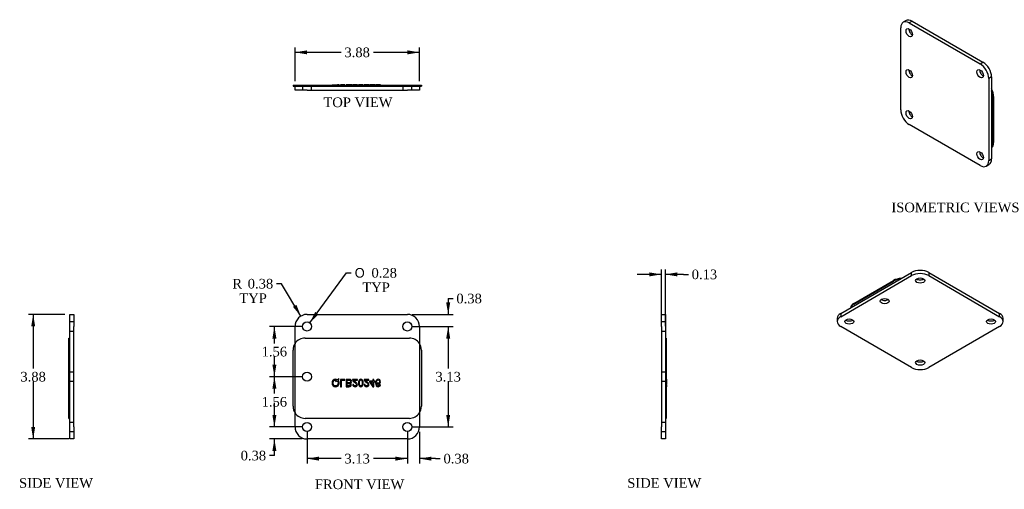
# Model space of a CAD drawing. Header units: inches. Extents: x 3.7 to 34.4, y 8.3 to 22.9.
import ezdxf
from ezdxf.enums import TextEntityAlignment as Align
from ezdxf.lldxf.tags import DXFTag

# ---------------------------------------------------------------- set-up
doc = ezdxf.new("R2010")
doc.units = ezdxf.units.IN
doc.header["$MEASUREMENT"] = 0
for name, color, linetype in [('COM40634', 7, 'CONTINUOUS'), ('DEFAULT', 7, 'CONTINUOUS'), ('QLB20246', 7, 'CONTINUOUS')]:
    doc.layers.add(name, color=color, linetype=linetype)
doc.styles.add('SEACAD_SOLID_EDGE_ANSI1_SY', font='txt')
doc.styles.add('SEACAD_TIMES_NEW_ROMAN', font='times.ttf')
tags = doc.linetypes.add('HIDDEN2', pattern=[0.1875, 0.125, -0.0625]).pattern_tags.tags
tags[6:7] = [DXFTag(74, 4), DXFTag(75, 0), DXFTag(340, '0'), DXFTag(46, 0.0), DXFTag(50, 0.0), DXFTag(44, 0.0), DXFTag(45, 0.0)]
tags[4:5] = [DXFTag(74, 4), DXFTag(75, 0), DXFTag(340, '0'), DXFTag(46, 0.0), DXFTag(50, 0.0), DXFTag(44, 0.0), DXFTag(45, 0.0)]

# ---------------------------------------------------------------- blocks, each defined once
blk = doc.blocks.new('GDIMGGROUP')
at = {"layer": 'DEFAULT', "linetype": 'Continuous'}
for points in [[(23.323, 15.026), (23.323, 14.901), (23.698, 14.964)], [(24.198, 15.026), (23.823, 14.964), (24.198, 14.901)]]:
    blk.add_hatch(color=136, dxfattribs=at).paths.add_polyline_path(points)
at = {"layer": 'DEFAULT', "color": 136, "linetype": 'Continuous'}
for p, q in [((23.698, 13.493), (23.698, 15.114)), ((23.823, 13.352), (23.823, 15.114)), ((23.698, 14.964), (22.948, 14.964)), ((24.389, 14.964), (23.823, 14.964)), ((24.389, 14.964), (24.539, 14.964))]:
    blk.add_line(p, q, dxfattribs=at)
at = {"layer": 'DEFAULT', "color": 136, "linetype": 'Continuous', "style": 'SEACAD_TIMES_NEW_ROMAN'}
blk.add_text('0.13', height=0.3, dxfattribs=at).set_placement((24.644, 15.114), align=Align.TOP_LEFT)
blk = doc.blocks.new('GDIMGGROUP1')
at = {"layer": 'DEFAULT', "linetype": 'Continuous'}
for points in [[(12.662, 21.935), (12.287, 21.873), (12.662, 21.81)], [(15.787, 21.935), (15.787, 21.81), (16.162, 21.873)]]:
    blk.add_hatch(color=136, dxfattribs=at).paths.add_polyline_path(points)
at = {"layer": 'DEFAULT', "color": 136, "linetype": 'Continuous'}
for p, q in [((12.287, 20.974), (12.287, 22.023)), ((13.721, 21.873), (12.287, 21.873)), ((16.162, 21.873), (14.727, 21.873)), ((16.162, 20.974), (16.162, 22.023))]:
    blk.add_line(p, q, dxfattribs=at)
at = {"layer": 'DEFAULT', "color": 136, "linetype": 'Continuous', "style": 'SEACAD_TIMES_NEW_ROMAN'}
blk.add_text('3.88', height=0.3, dxfattribs=at).set_placement((13.826, 22.023), align=Align.TOP_LEFT)
blk = doc.blocks.new('GDIMGGROUP2')
at = {"layer": 'DEFAULT', "linetype": 'Continuous'}
for points in [[(4.068, 13.343), (4.193, 13.343), (4.13, 13.718)], [(4.068, 10.218), (4.13, 9.843), (4.193, 10.218)]]:
    blk.add_hatch(color=136, dxfattribs=at).paths.add_polyline_path(points)
at = {"layer": 'DEFAULT', "color": 136, "linetype": 'Continuous'}
for p, q in [((5.117, 13.718), (3.98, 13.718)), ((4.13, 13.718), (4.13, 12.035)), ((4.13, 11.63), (4.13, 9.843)), ((5.242, 9.843), (3.98, 9.843))]:
    blk.add_line(p, q, dxfattribs=at)
at = {"layer": 'DEFAULT', "color": 136, "linetype": 'Continuous', "style": 'SEACAD_TIMES_NEW_ROMAN'}
blk.add_text('3.88', height=0.3, dxfattribs=at).set_placement((3.732, 11.93), align=Align.TOP_LEFT)
blk = doc.blocks.new('GDIMGGROUP3')
at = {"layer": 'DEFAULT', "linetype": 'Continuous'}
for points in [[(11.582, 10.593), (11.644, 10.218), (11.707, 10.593)], [(11.582, 9.468), (11.707, 9.468), (11.644, 9.843)]]:
    blk.add_hatch(color=136, dxfattribs=at).paths.add_polyline_path(points)
at = {"layer": 'DEFAULT', "color": 136, "linetype": 'Continuous'}
for p, q in [((11.644, 10.218), (11.644, 10.968)), ((12.512, 10.218), (11.494, 10.218)), ((12.512, 9.843), (11.494, 9.843)), ((11.644, 9.326), (11.644, 9.843)), ((11.644, 9.326), (11.494, 9.326))]:
    blk.add_line(p, q, dxfattribs=at)
at = {"layer": 'DEFAULT', "color": 136, "linetype": 'Continuous', "style": 'SEACAD_TIMES_NEW_ROMAN'}
blk.add_text('0.38', height=0.3, dxfattribs=at).set_placement((10.593, 9.476), align=Align.TOP_LEFT)
blk = doc.blocks.new('GDIMGGROUP4')
at = {"layer": 'DEFAULT', "linetype": 'Continuous'}
for points in [[(11.582, 11.405), (11.707, 11.405), (11.644, 11.78)], [(11.582, 10.593), (11.644, 10.218), (11.707, 10.593)]]:
    blk.add_hatch(color=136, dxfattribs=at).paths.add_polyline_path(points)
at = {"layer": 'DEFAULT', "color": 136, "linetype": 'Continuous'}
for p, q in [((12.512, 11.78), (11.494, 11.78)), ((11.644, 11.254), (11.644, 11.78)), ((11.644, 10.218), (11.644, 10.849)), ((12.512, 10.218), (11.494, 10.218))]:
    blk.add_line(p, q, dxfattribs=at)
at = {"layer": 'DEFAULT', "color": 136, "linetype": 'Continuous', "style": 'SEACAD_TIMES_NEW_ROMAN'}
blk.add_text('1.56', height=0.3, dxfattribs=at).set_placement((11.246, 11.149), align=Align.TOP_LEFT)
blk = doc.blocks.new('GDIMGGROUP5')
at = {"layer": 'DEFAULT', "linetype": 'Continuous'}
for points in [[(11.582, 12.968), (11.707, 12.968), (11.644, 13.343)], [(11.582, 12.155), (11.644, 11.78), (11.707, 12.155)]]:
    blk.add_hatch(color=136, dxfattribs=at).paths.add_polyline_path(points)
at = {"layer": 'DEFAULT', "color": 136, "linetype": 'Continuous'}
for p, q in [((12.512, 13.343), (11.494, 13.343)), ((11.644, 12.816), (11.644, 13.343)), ((11.644, 11.78), (11.644, 12.411)), ((12.512, 11.78), (11.494, 11.78))]:
    blk.add_line(p, q, dxfattribs=at)
at = {"layer": 'DEFAULT', "color": 136, "linetype": 'Continuous', "style": 'SEACAD_TIMES_NEW_ROMAN'}
blk.add_text('1.56', height=0.3, dxfattribs=at).set_placement((11.246, 12.711), align=Align.TOP_LEFT)
blk = doc.blocks.new('GDIMGGROUP6')
at = {"layer": 'DEFAULT', "linetype": 'Continuous'}
for points in [[(15.412, 9.168), (15.787, 9.231), (15.412, 9.293)], [(16.537, 9.168), (16.537, 9.293), (16.162, 9.231)]]:
    blk.add_hatch(color=136, dxfattribs=at).paths.add_polyline_path(points)
at = {"layer": 'DEFAULT', "color": 136, "linetype": 'Continuous'}
for p, q in [((15.787, 10.068), (15.787, 9.081)), ((16.162, 10.068), (16.162, 9.081)), ((15.787, 9.231), (15.037, 9.231)), ((16.658, 9.231), (16.162, 9.231)), ((16.658, 9.231), (16.808, 9.231))]:
    blk.add_line(p, q, dxfattribs=at)
at = {"layer": 'DEFAULT', "color": 136, "linetype": 'Continuous', "style": 'SEACAD_TIMES_NEW_ROMAN'}
blk.add_text('0.38', height=0.3, dxfattribs=at).set_placement((16.913, 9.381), align=Align.TOP_LEFT)
blk = doc.blocks.new('GDIMGGROUP7')
at = {"layer": 'DEFAULT', "linetype": 'Continuous'}
for points in [[(13.037, 9.168), (13.037, 9.293), (12.662, 9.231)], [(15.412, 9.168), (15.787, 9.231), (15.412, 9.293)]]:
    blk.add_hatch(color=136, dxfattribs=at).paths.add_polyline_path(points)
at = {"layer": 'DEFAULT', "color": 136, "linetype": 'Continuous'}
for p, q in [((12.662, 10.068), (12.662, 9.081)), ((15.787, 10.068), (15.787, 9.081)), ((13.721, 9.231), (12.662, 9.231)), ((15.787, 9.231), (14.727, 9.231))]:
    blk.add_line(p, q, dxfattribs=at)
at = {"layer": 'DEFAULT', "color": 136, "linetype": 'Continuous', "style": 'SEACAD_TIMES_NEW_ROMAN'}
blk.add_text('3.13', height=0.3, dxfattribs=at).set_placement((13.826, 9.381), align=Align.TOP_LEFT)
blk = doc.blocks.new('GDIMGGROUP8')
at = {"layer": 'DEFAULT', "linetype": 'Continuous'}
for points in [[(17.121, 14.093), (16.996, 14.093), (17.059, 13.718)], [(17.121, 12.968), (17.059, 13.343), (16.996, 12.968)]]:
    blk.add_hatch(color=136, dxfattribs=at).paths.add_polyline_path(points)
at = {"layer": 'DEFAULT', "color": 136, "linetype": 'Continuous'}
for p, q in [((17.059, 14.213), (17.209, 14.213)), ((17.059, 14.213), (17.059, 13.718)), ((15.937, 13.718), (17.209, 13.718)), ((15.937, 13.343), (17.209, 13.343)), ((17.059, 13.343), (17.059, 12.593))]:
    blk.add_line(p, q, dxfattribs=at)
at = {"layer": 'DEFAULT', "color": 136, "linetype": 'Continuous', "style": 'SEACAD_TIMES_NEW_ROMAN'}
blk.add_text('0.38', height=0.3, dxfattribs=at).set_placement((17.314, 14.363), align=Align.TOP_LEFT)
blk = doc.blocks.new('GDIMGGROUP9')
at = {"layer": 'DEFAULT', "linetype": 'Continuous'}
for points in [[(17.121, 12.968), (17.059, 13.343), (16.996, 12.968)], [(17.121, 10.593), (16.996, 10.593), (17.059, 10.218)]]:
    blk.add_hatch(color=136, dxfattribs=at).paths.add_polyline_path(points)
at = {"layer": 'DEFAULT', "color": 136, "linetype": 'Continuous'}
for p, q in [((15.937, 13.343), (17.209, 13.343)), ((17.059, 13.343), (17.059, 12.035)), ((17.059, 11.63), (17.059, 10.218)), ((15.937, 10.218), (17.209, 10.218))]:
    blk.add_line(p, q, dxfattribs=at)
at = {"layer": 'DEFAULT', "color": 136, "linetype": 'Continuous', "style": 'SEACAD_TIMES_NEW_ROMAN'}
blk.add_text('3.13', height=0.3, dxfattribs=at).set_placement((16.661, 11.93), align=Align.TOP_LEFT)
blk = doc.blocks.new('GDIMGGROUP10')
at = {"layer": 'DEFAULT', "linetype": 'Continuous'}
blk.add_hatch(color=136, dxfattribs=at).paths.add_polyline_path([(12.917, 13.795), (12.745, 13.456), (13.018, 13.721)])
at = {"layer": 'DEFAULT', "color": 136, "linetype": 'Continuous'}
for p, q in [((12.745, 13.456), (13.891, 15.012)), ((13.891, 15.012), (14.041, 15.012))]:
    blk.add_line(p, q, dxfattribs=at)
for s, style, p in [('O', 'SEACAD_SOLID_EDGE_ANSI1_SY', (14.146, 15.162)), ('0.28', 'SEACAD_TIMES_NEW_ROMAN', (14.669, 15.162)), ('TYP', 'SEACAD_TIMES_NEW_ROMAN', (14.386, 14.712))]:
    blk.add_text(s, height=0.3, dxfattribs=dict(at, style=style)).set_placement(p, align=Align.TOP_LEFT)
blk = doc.blocks.new('GDIMGGROUP11')
at = {"layer": 'DEFAULT', "linetype": 'Continuous'}
blk.add_hatch(color=136, dxfattribs=at).paths.add_polyline_path([(12.223, 13.954), (12.469, 13.664), (12.33, 14.018)])
at = {"layer": 'DEFAULT', "color": 136, "linetype": 'Continuous'}
for p, q in [((11.865, 14.674), (11.715, 14.674)), ((12.469, 13.664), (11.865, 14.674))]:
    blk.add_line(p, q, dxfattribs=at)
at = {"layer": 'DEFAULT', "color": 136, "linetype": 'Continuous', "style": 'SEACAD_TIMES_NEW_ROMAN'}
for s, p in [('R', (10.335, 14.824)), ('0.38', (10.814, 14.824)), ('TYP', (10.553, 14.374))]:
    blk.add_text(s, height=0.3, dxfattribs=at).set_placement(p, align=Align.TOP_LEFT)

msp = doc.modelspace()

# ---------------------------------------------------------------- linework, layer by layer
at = {"layer": 'COM40634', "color": 7, "linetype": 'Continuous'}
for p, q in [((31.321, 22.86), (31.232, 22.809)), ((31.508, 22.841), (31.42, 22.79)), ((31.42, 22.79), (33.63, 21.514)), ((31.508, 22.841), (33.718, 21.565)), ((31.155, 20.086), (31.155, 22.637)), ((33.63, 21.514), (33.718, 21.565)), ((33.983, 21.106), (33.895, 21.055)), ((33.895, 21.055), (33.895, 18.504)), ((33.983, 21.106), (33.983, 18.555)), ((12.287, 20.824), (12.662, 20.824)), ((12.287, 20.699), (12.287, 20.824)), ((12.662, 20.699), (12.287, 20.699)), ((12.662, 20.824), (15.787, 20.824)), ((12.662, 20.699), (15.787, 20.699)), ((15.787, 20.824), (16.162, 20.824)), ((16.162, 20.699), (15.787, 20.699)), ((16.162, 20.824), (16.162, 20.699)), ((33.63, 18.35), (31.42, 19.626)), ((33.895, 18.504), (33.983, 18.555)), ((33.817, 18.332), (33.905, 18.383)), ((29.286, 13.75), (31.495, 15.026)), ((29.286, 13.648), (31.495, 14.924)), ((31.495, 14.924), (31.495, 15.026)), ((32.026, 15.026), (34.235, 13.75)), ((32.026, 15.026), (32.026, 14.924)), ((32.026, 14.924), (34.235, 13.648)), ((5.267, 13.343), (5.267, 13.718)), ((5.267, 13.718), (5.392, 13.718)), ((5.392, 13.718), (5.392, 13.343)), ((12.662, 13.718), (15.787, 13.718)), ((23.698, 13.343), (23.698, 13.718)), ((23.698, 13.718), (23.823, 13.718)), ((23.823, 13.718), (23.823, 13.343)), ((29.176, 13.597), (29.176, 13.495)), ((29.286, 13.75), (29.286, 13.648)), ((34.235, 13.648), (34.235, 13.75)), ((34.345, 13.495), (34.345, 13.597)), ((5.267, 12.816), (5.267, 13.343)), ((5.392, 10.218), (5.392, 13.343)), ((12.287, 10.218), (12.287, 13.343)), ((16.162, 13.343), (16.162, 10.218)), ((23.698, 13.343), (23.698, 10.218)), ((23.823, 13.343), (23.823, 12.816)), ((31.495, 12.066), (29.286, 13.342)), ((34.235, 13.342), (32.026, 12.066)), ((5.267, 10.218), (5.267, 10.652)), ((23.823, 10.652), (23.823, 10.218)), ((5.267, 9.843), (5.267, 10.218)), ((5.392, 10.218), (5.392, 9.843)), ((23.698, 9.843), (23.698, 10.218)), ((23.823, 10.218), (23.823, 9.843)), ((5.392, 9.843), (5.267, 9.843)), ((15.787, 9.843), (12.662, 9.843)), ((23.823, 9.843), (23.698, 9.843))]:
    msp.add_line(p, q, dxfattribs=at)
at = {"layer": 'COM40634', "color": 7, "linetype": 'HIDDEN2'}
for p, q in [((12.521, 20.824), (12.521, 20.699)), ((12.802, 20.699), (12.802, 20.824)), ((15.646, 20.824), (15.646, 20.699)), ((15.927, 20.699), (15.927, 20.824)), ((5.392, 13.483), (5.267, 13.483)), ((5.267, 13.202), (5.392, 13.202)), ((23.823, 13.483), (23.698, 13.483)), ((23.698, 13.202), (23.823, 13.202)), ((5.392, 11.921), (5.267, 11.921)), ((23.823, 11.921), (23.698, 11.921)), ((5.267, 11.64), (5.392, 11.64)), ((23.698, 11.64), (23.823, 11.64)), ((5.392, 10.358), (5.267, 10.358)), ((23.823, 10.358), (23.698, 10.358)), ((5.267, 10.077), (5.392, 10.077)), ((23.698, 10.077), (23.823, 10.077))]:
    msp.add_line(p, q, dxfattribs=at)
at = {"layer": 'COM40634', "color": 7, "linetype": 'Continuous'}
for centre in [(12.662, 13.343), (15.787, 13.343), (12.662, 11.78), (12.662, 10.218), (15.787, 10.218)]:
    msp.add_circle(centre, 0.141, dxfattribs=at)
for centre, start, end in [((12.662, 13.343), 90, 180), ((15.787, 13.343), 0, 90), ((12.662, 10.218), 180, 270), ((15.787, 10.218), 270, 0)]:
    msp.add_arc(centre, 0.375, start, end, dxfattribs=at)
for centre, major_axis, start_param, end_param in [((31.42, 22.484), (0.188, -0.325), 2.356194, 3.926991), ((31.508, 22.535), (0.188, -0.325), 2.356194, 3.141593), ((31.508, 22.535), (-0.07, 0.122), 0.680393, 2.4612), ((33.63, 21.208), (0.188, -0.325), 0.785398, 2.356194), ((33.718, 21.259), (-0.188, 0.325), 3.926991, 5.497787), ((31.508, 21.259), (-0.07, 0.122), 0.680393, 2.4612), ((33.718, 21.259), (-0.07, 0.122), 0.680393, 2.4612), ((31.42, 19.932), (-0.187, 0.325), 0.785398, 2.356194), ((31.508, 19.983), (-0.07, 0.122), 0.680393, 2.4612), ((33.718, 18.708), (-0.07, 0.122), 0.680393, 2.4612), ((33.63, 18.657), (-0.188, 0.325), 2.356194, 3.926991), ((33.718, 18.708), (-0.188, 0.325), 3.141593, 3.926991), ((31.761, 14.873), (-0.375, 0), 3.926991, 5.497787), ((31.761, 14.771), (0.375, 0), 0.785398, 2.356194), ((31.761, 14.873), (0.141, 0), 3.821986, 5.602792), ((30.656, 14.235), (0.141, 0), 3.821986, 5.602792), ((29.551, 13.495), (0.375, 0), 2.356194, 3.926991), ((29.551, 13.597), (0.375, 0), 2.356194, 3.141593), ((29.551, 13.597), (0.141, 0), 3.821986, 5.602792), ((33.97, 13.597), (0.141, 0), 3.821986, 5.602792), ((33.97, 13.597), (-0.375, 0), 3.141593, 3.926991), ((33.97, 13.495), (-0.375, 0), 2.356194, 3.926991), ((31.761, 12.321), (0.141, 0), 3.821986, 5.602792), ((31.761, 12.219), (-0.375, 0), 0.785398, 2.356194)]:
    msp.add_ellipse(centre, major_axis=major_axis, ratio=0.57735, start_param=start_param, end_param=end_param, dxfattribs=at)
for centre, major_axis in [((31.42, 22.484), (-0.07, 0.122)), ((31.42, 21.208), (-0.07, 0.122)), ((33.63, 21.208), (-0.07, 0.122)), ((31.42, 19.932), (-0.07, 0.122)), ((33.63, 18.657), (-0.07, 0.122)), ((31.761, 14.771), (0.141, 0)), ((30.656, 14.133), (0.141, 0)), ((29.551, 13.495), (0.141, 0)), ((33.97, 13.495), (0.141, 0)), ((31.761, 12.219), (0.141, 0))]:
    msp.add_ellipse(centre, major_axis=major_axis, ratio=0.57735, dxfattribs=at)
at = {"layer": 'QLB20246', "color": 7, "linetype": 'Continuous'}
for p, q in [((13.44, 20.864), (13.606, 20.864)), ((13.44, 20.864), (13.44, 20.854)), ((13.655, 20.864), (13.606, 20.864)), ((13.606, 20.864), (13.606, 20.854)), ((13.664, 20.864), (13.655, 20.864)), ((13.655, 20.864), (13.655, 20.854)), ((13.664, 20.864), (13.664, 20.854)), ((13.843, 20.864), (13.699, 20.864)), ((13.699, 20.864), (13.699, 20.854)), ((13.843, 20.864), (13.843, 20.854)), ((14.052, 20.864), (13.878, 20.864)), ((13.878, 20.864), (13.878, 20.854)), ((14.052, 20.854), (14.052, 20.864)), ((14.231, 20.864), (14.078, 20.864)), ((14.078, 20.864), (14.078, 20.854)), ((14.231, 20.864), (14.231, 20.854)), ((14.411, 20.864), (14.262, 20.864)), ((14.262, 20.864), (14.262, 20.854)), ((14.411, 20.854), (14.411, 20.864)), ((14.588, 20.864), (14.436, 20.864)), ((14.436, 20.864), (14.436, 20.854)), ((14.588, 20.864), (14.588, 20.854)), ((14.709, 20.864), (14.609, 20.864)), ((14.609, 20.864), (14.609, 20.854)), ((14.737, 20.864), (14.709, 20.864)), ((14.709, 20.864), (14.709, 20.854)), ((14.768, 20.864), (14.737, 20.864)), ((14.737, 20.864), (14.737, 20.854)), ((14.768, 20.864), (14.768, 20.854)), ((14.949, 20.864), (14.797, 20.864)), ((14.797, 20.864), (14.797, 20.854)), ((14.949, 20.854), (14.949, 20.864)), ((12.224, 20.854), (12.599, 20.854)), ((12.224, 20.854), (12.224, 20.824)), ((12.224, 20.824), (12.287, 20.824)), ((12.599, 20.854), (15.849, 20.854)), ((15.849, 20.854), (16.224, 20.854)), ((16.162, 20.824), (16.224, 20.824)), ((16.224, 20.854), (16.224, 20.824)), ((34.048, 20.494), (34.027, 20.482)), ((34.027, 20.482), (34.027, 19.053)), ((34.048, 20.494), (34.048, 19.065)), ((34.048, 19.065), (34.027, 19.053)), ((29.695, 14.062), (30.933, 14.776)), ((29.695, 14.037), (30.933, 14.752)), ((30.933, 14.776), (30.933, 14.752)), ((29.695, 14.062), (29.695, 14.037)), ((5.237, 12.609), (5.237, 12.984)), ((5.237, 12.984), (5.267, 12.984)), ((23.853, 12.984), (23.823, 12.984)), ((23.853, 12.984), (23.853, 12.609)), ((5.237, 10.859), (5.237, 12.609)), ((5.267, 12.609), (5.267, 12.816)), ((5.267, 10.859), (5.267, 12.609)), ((12.224, 10.859), (12.224, 12.609)), ((16.224, 12.609), (16.224, 10.859)), ((23.823, 12.816), (23.823, 12.609)), ((23.823, 12.609), (23.823, 10.859)), ((23.853, 12.609), (23.853, 10.859)), ((5.227, 11.715), (5.237, 11.715)), ((5.227, 11.715), (5.227, 11.701)), ((5.227, 11.701), (5.227, 11.465)), ((5.237, 11.701), (5.227, 11.701)), ((23.863, 11.715), (23.853, 11.715)), ((23.863, 11.701), (23.853, 11.701)), ((23.863, 11.701), (23.863, 11.715)), ((23.863, 11.701), (23.863, 11.549)), ((5.227, 11.465), (5.237, 11.465)), ((23.853, 11.549), (23.863, 11.549)), ((23.863, 11.527), (23.853, 11.527)), ((23.863, 11.525), (23.853, 11.525)), ((23.853, 11.468), (23.863, 11.468)), ((23.853, 11.465), (23.863, 11.465)), ((23.863, 11.527), (23.863, 11.549)), ((23.863, 11.525), (23.863, 11.527)), ((23.863, 11.525), (23.863, 11.468)), ((23.863, 11.468), (23.863, 11.465)), ((5.237, 10.484), (5.237, 10.859)), ((5.267, 10.652), (5.267, 10.859)), ((23.823, 10.859), (23.823, 10.652)), ((23.853, 10.859), (23.853, 10.484)), ((5.237, 10.484), (5.267, 10.484)), ((23.853, 10.484), (23.823, 10.484))]:
    msp.add_line(p, q, dxfattribs=at)
at = {"layer": 'QLB20246', "color": 7, "linetype": 'HIDDEN2'}
for p, q in [((13.472, 20.864), (13.472, 20.854)), ((13.551, 20.864), (13.551, 20.854)), ((13.559, 20.864), (13.559, 20.854)), ((13.581, 20.864), (13.581, 20.854)), ((13.602, 20.864), (13.602, 20.854)), ((13.626, 20.864), (13.626, 20.854)), ((13.628, 20.854), (13.628, 20.864)), ((13.66, 20.854), (13.66, 20.864)), ((13.73, 20.864), (13.73, 20.854)), ((13.908, 20.864), (13.908, 20.854)), ((14.009, 20.864), (14.009, 20.854)), ((14.01, 20.854), (14.01, 20.864)), ((14.02, 20.854), (14.02, 20.864)), ((14.04, 20.854), (14.04, 20.864)), ((14.084, 20.864), (14.084, 20.854)), ((14.113, 20.864), (14.113, 20.854)), ((14.118, 20.864), (14.118, 20.854)), ((14.201, 20.854), (14.201, 20.864)), ((14.23, 20.854), (14.23, 20.864)), ((14.291, 20.864), (14.291, 20.854)), ((14.382, 20.854), (14.382, 20.864)), ((14.442, 20.864), (14.442, 20.854)), ((14.47, 20.864), (14.47, 20.854)), ((14.475, 20.864), (14.475, 20.854)), ((14.559, 20.854), (14.559, 20.864)), ((14.588, 20.854), (14.588, 20.864)), ((14.637, 20.864), (14.637, 20.854)), ((14.708, 20.864), (14.708, 20.854)), ((14.714, 20.864), (14.714, 20.854)), ((14.825, 20.864), (14.825, 20.854)), ((14.826, 20.864), (14.826, 20.854)), ((14.83, 20.864), (14.83, 20.854)), ((14.916, 20.864), (14.916, 20.854)), ((14.92, 20.854), (14.92, 20.864)), ((14.945, 20.864), (14.945, 20.854)), ((12.599, 12.984), (15.849, 12.984)), ((5.227, 11.697), (5.237, 11.697)), ((5.227, 11.694), (5.237, 11.694)), ((5.227, 11.687), (5.237, 11.687)), ((5.237, 11.678), (5.227, 11.678)), ((5.237, 11.675), (5.227, 11.675)), ((5.227, 11.672), (5.237, 11.672)), ((5.227, 11.67), (5.237, 11.67)), ((5.227, 11.669), (5.237, 11.669)), ((5.227, 11.656), (5.237, 11.656)), ((5.227, 11.656), (5.237, 11.656)), ((13.551, 11.656), (13.559, 11.634)), ((13.664, 11.694), (13.655, 11.715)), ((13.843, 11.697), (13.699, 11.697)), ((13.699, 11.697), (13.699, 11.469)), ((13.73, 11.469), (13.73, 11.67)), ((13.73, 11.67), (13.843, 11.67)), ((13.843, 11.67), (13.843, 11.697)), ((13.878, 11.697), (13.878, 11.469)), ((13.908, 11.592), (13.908, 11.67)), ((14.231, 11.697), (14.078, 11.697)), ((14.118, 11.67), (14.231, 11.67)), ((14.231, 11.67), (14.231, 11.697)), ((14.588, 11.697), (14.436, 11.697)), ((14.475, 11.67), (14.588, 11.67)), ((14.588, 11.67), (14.588, 11.697)), ((14.737, 11.697), (14.709, 11.697)), ((14.709, 11.697), (14.709, 11.642)), ((14.737, 11.642), (14.737, 11.697)), ((23.863, 11.697), (23.853, 11.697)), ((23.863, 11.694), (23.853, 11.694)), ((23.863, 11.687), (23.853, 11.687)), ((23.863, 11.678), (23.853, 11.678)), ((23.863, 11.675), (23.853, 11.675)), ((23.863, 11.672), (23.853, 11.672)), ((23.863, 11.67), (23.853, 11.67)), ((23.863, 11.669), (23.853, 11.669)), ((23.863, 11.656), (23.853, 11.656)), ((23.863, 11.656), (23.853, 11.656)), ((5.227, 11.642), (5.237, 11.642)), ((5.227, 11.634), (5.237, 11.634)), ((5.227, 11.617), (5.237, 11.617)), ((5.227, 11.592), (5.237, 11.592)), ((5.227, 11.579), (5.237, 11.579)), ((5.227, 11.576), (5.237, 11.576)), ((5.227, 11.574), (5.237, 11.574)), ((5.227, 11.564), (5.237, 11.564)), ((5.227, 11.549), (5.237, 11.549)), ((5.227, 11.537), (5.237, 11.537)), ((5.227, 11.534), (5.237, 11.534)), ((5.227, 11.527), (5.237, 11.527)), ((5.227, 11.525), (5.237, 11.525)), ((5.227, 11.514), (5.237, 11.514)), ((5.227, 11.496), (5.237, 11.496)), ((5.227, 11.491), (5.237, 11.491)), ((5.227, 11.469), (5.237, 11.469)), ((5.227, 11.468), (5.237, 11.468)), ((13.699, 11.469), (13.73, 11.469)), ((13.908, 11.496), (13.908, 11.564)), ((14.113, 11.537), (14.084, 11.534)), ((14.47, 11.537), (14.442, 11.534)), ((14.709, 11.642), (14.609, 11.642)), ((14.609, 11.642), (14.609, 11.617)), ((14.609, 11.617), (14.714, 11.469)), ((14.708, 11.514), (14.637, 11.617)), ((14.637, 11.617), (14.709, 11.617)), ((14.709, 11.514), (14.708, 11.514)), ((14.709, 11.617), (14.709, 11.514)), ((14.714, 11.469), (14.737, 11.469)), ((14.768, 11.642), (14.737, 11.642)), ((14.737, 11.469), (14.737, 11.617)), ((14.737, 11.617), (14.768, 11.617)), ((14.768, 11.617), (14.768, 11.642)), ((14.825, 11.579), (14.826, 11.579)), ((14.945, 11.525), (14.916, 11.527)), ((23.863, 11.642), (23.853, 11.642)), ((23.863, 11.634), (23.853, 11.634)), ((23.863, 11.617), (23.853, 11.617)), ((23.863, 11.592), (23.853, 11.592)), ((23.863, 11.579), (23.853, 11.579)), ((23.863, 11.576), (23.853, 11.576)), ((23.853, 11.574), (23.863, 11.574)), ((23.863, 11.564), (23.853, 11.564)), ((23.863, 11.537), (23.853, 11.537)), ((23.863, 11.534), (23.853, 11.534)), ((23.863, 11.514), (23.853, 11.514)), ((23.863, 11.496), (23.853, 11.496)), ((23.853, 11.491), (23.863, 11.491)), ((23.863, 11.469), (23.853, 11.469)), ((15.849, 10.484), (12.599, 10.484))]:
    msp.add_line(p, q, dxfattribs=at)
for centre, start, end in [((12.599, 12.609), 90, 146.4427), ((15.849, 12.609), 33.5573, 90), ((12.599, 10.859), 213.5573, 270), ((15.849, 10.859), 270, 326.4427)]:
    msp.add_arc(centre, 0.375, start, end, dxfattribs=at)
at = {"layer": 'QLB20246', "color": 7, "linetype": 'Continuous'}
for centre, start, end in [((12.599, 12.609), 146.4427, 180), ((15.849, 12.609), 0, 33.5573), ((12.599, 10.859), 180, 213.5573), ((15.849, 10.859), 326.4427, 0)]:
    msp.add_arc(centre, 0.375, start, end, dxfattribs=at)
for centre, major_axis, start_param, end_param in [((33.783, 20.647), (-0.187, 0.325), 3.926991, 4.644671), ((33.762, 20.635), (-0.188, 0.325), 3.926991, 4.512676), ((33.783, 19.218), (-0.188, 0.325), 3.209311, 3.926991), ((33.762, 19.206), (-0.187, 0.325), 3.341305, 3.926991), ((31.198, 14.623), (-0.375, 0), 4.780107, 5.497787), ((31.198, 14.599), (-0.375, 0), 4.912102, 5.497787), ((29.96, 13.909), (0.375, 0), 2.356194, 3.073875), ((29.96, 13.884), (0.375, 0), 2.356194, 2.94188)]:
    msp.add_ellipse(centre, major_axis=major_axis, ratio=0.57735, start_param=start_param, end_param=end_param, dxfattribs=at)
at = {"layer": 'QLB20246', "color": 7, "linetype": 'HIDDEN2'}
for points, knots in [([(13.606, 11.687), (13.589, 11.696), (13.57, 11.701), (13.518, 11.701), (13.492, 11.69), (13.471, 11.668), (13.451, 11.646), (13.44, 11.617), (13.44, 11.549), (13.45, 11.52), (13.47, 11.498), (13.49, 11.476), (13.517, 11.465), (13.55, 11.465), (13.583, 11.465), (13.609, 11.476), (13.629, 11.497), (13.65, 11.519), (13.66, 11.548), (13.66, 11.62), (13.649, 11.65), (13.626, 11.672)], [0, 0, 0, 0, 0.129269, 0.129269, 0.332818, 0.332818, 0.332818, 0.499961, 0.499961, 0.665637, 0.665637, 0.665637, 0.666418, 0.666418, 0.666418, 0.667182, 0.667182, 0.667182, 0.827685, 0.827685, 1, 1, 1, 1]), ([(13.602, 11.656), (13.62, 11.639), (13.628, 11.615), (13.628, 11.554), (13.621, 11.532), (13.607, 11.515), (13.592, 11.499), (13.574, 11.491), (13.527, 11.491), (13.508, 11.499), (13.479, 11.53), (13.472, 11.553), (13.472, 11.612), (13.479, 11.635), (13.508, 11.667), (13.527, 11.675), (13.562, 11.675), (13.572, 11.673), (13.581, 11.669)], [0, 0, 0, 0, 0.264339, 0.264339, 0.5, 0.5, 0.5, 0.592353, 0.592353, 0.684102, 0.684102, 0.775852, 0.775852, 0.865748, 0.865748, 0.955643, 0.955643, 1, 1, 1, 1]), ([(14.009, 11.576), (14.023, 11.58), (14.034, 11.587), (14.041, 11.597), (14.048, 11.607), (14.052, 11.618), (14.052, 11.643), (14.049, 11.655), (14.036, 11.676), (14.026, 11.684), (14.014, 11.689), (14.003, 11.694), (13.986, 11.697), (13.966, 11.697), (13.936, 11.697), (13.907, 11.697), (13.878, 11.697)], [0, 0, 0, 0, 0.000509, 0.000509, 0.000509, 0.166985, 0.166985, 0.333462, 0.333462, 0.499938, 0.499938, 0.499938, 0.500571, 0.500571, 0.500571, 1, 1, 1, 1]), ([(13.908, 11.67), (13.927, 11.67), (13.946, 11.67), (13.965, 11.67), (13.986, 11.67), (14, 11.666), (14.008, 11.659), (14.016, 11.652), (14.02, 11.643), (14.02, 11.618), (14.016, 11.609), (14.007, 11.602), (13.999, 11.595), (13.984, 11.592), (13.962, 11.592), (13.944, 11.592), (13.926, 11.592), (13.908, 11.592)], [0, 0, 0, 0, 0.333067, 0.333067, 0.333067, 0.333454, 0.333454, 0.333454, 0.498954, 0.498954, 0.666521, 0.666521, 0.666521, 0.666933, 0.666933, 0.666933, 1, 1, 1, 1]), ([(14.078, 11.697), (14.078, 11.684), (14.083, 11.671), (14.092, 11.658), (14.101, 11.645), (14.118, 11.628), (14.143, 11.608), (14.158, 11.596), (14.171, 11.584), (14.183, 11.571), (14.195, 11.557), (14.201, 11.544), (14.201, 11.519), (14.197, 11.51), (14.189, 11.502), (14.181, 11.495), (14.17, 11.491), (14.145, 11.491), (14.135, 11.495), (14.126, 11.503), (14.117, 11.51), (14.113, 11.522), (14.113, 11.537)], [0, 0, 0, 0, 0.00054, 0.00054, 0.00054, 0.001443, 0.001443, 0.001443, 0.002148, 0.002148, 0.002148, 0.271373, 0.271373, 0.500826, 0.500826, 0.500826, 0.748654, 0.748654, 0.999504, 0.999504, 0.999504, 1, 1, 1, 1]), ([(14.084, 11.534), (14.086, 11.513), (14.093, 11.496), (14.107, 11.485), (14.12, 11.474), (14.138, 11.468), (14.181, 11.468), (14.199, 11.474), (14.211, 11.486), (14.224, 11.499), (14.23, 11.514), (14.23, 11.546), (14.225, 11.561), (14.214, 11.576), (14.203, 11.591), (14.182, 11.611), (14.151, 11.636), (14.134, 11.649), (14.123, 11.66), (14.118, 11.67)], [0, 0, 0, 0, 0.000724, 0.000724, 0.000724, 0.239649, 0.239649, 0.499502, 0.499502, 0.499502, 0.772418, 0.772418, 0.99828, 0.99828, 0.99828, 0.999392, 0.999392, 0.999392, 1, 1, 1, 1]), ([(14.336, 11.468), (14.312, 11.468), (14.294, 11.477), (14.281, 11.497), (14.268, 11.516), (14.262, 11.545), (14.262, 11.662), (14.287, 11.701), (14.361, 11.701), (14.379, 11.691), (14.392, 11.672), (14.405, 11.653), (14.411, 11.624), (14.411, 11.507), (14.387, 11.468), (14.336, 11.468)], [0, 0, 0, 0, 0.000863, 0.000863, 0.000863, 0.127909, 0.127909, 0.379056, 0.379056, 0.500432, 0.500432, 0.500432, 0.668462, 0.668462, 1, 1, 1, 1]), ([(14.336, 11.678), (14.326, 11.678), (14.318, 11.675), (14.311, 11.668), (14.304, 11.662), (14.299, 11.652), (14.296, 11.639), (14.293, 11.625), (14.291, 11.607), (14.291, 11.552), (14.294, 11.528), (14.302, 11.513), (14.31, 11.498), (14.321, 11.491), (14.347, 11.491), (14.355, 11.494), (14.362, 11.501), (14.369, 11.507), (14.374, 11.517), (14.377, 11.53), (14.381, 11.543), (14.382, 11.562), (14.382, 11.618), (14.379, 11.642), (14.371, 11.656), (14.363, 11.671), (14.352, 11.678), (14.336, 11.678)], [0, 0, 0, 0, 0.000241, 0.000241, 0.000241, 0.00053, 0.00053, 0.00053, 0.136978, 0.136978, 0.333463, 0.333463, 0.333463, 0.529655, 0.529655, 0.666395, 0.666395, 0.666395, 0.666684, 0.666684, 0.666684, 0.802557, 0.802557, 0.999617, 0.999617, 0.999617, 1, 1, 1, 1]), ([(14.436, 11.697), (14.436, 11.684), (14.44, 11.671), (14.449, 11.658), (14.458, 11.645), (14.475, 11.628), (14.5, 11.608), (14.515, 11.596), (14.529, 11.584), (14.541, 11.571), (14.553, 11.558), (14.559, 11.544), (14.559, 11.519), (14.554, 11.51), (14.546, 11.502), (14.538, 11.495), (14.528, 11.491), (14.503, 11.491), (14.492, 11.495), (14.484, 11.503), (14.475, 11.511), (14.471, 11.522), (14.47, 11.537)], [0, 0, 0, 0, 0.000541, 0.000541, 0.000541, 0.001445, 0.001445, 0.001445, 0.002149, 0.002149, 0.002149, 0.271374, 0.271374, 0.500826, 0.500826, 0.500826, 0.750165, 0.750165, 0.999504, 0.999504, 0.999504, 1, 1, 1, 1]), ([(14.442, 11.534), (14.443, 11.513), (14.451, 11.496), (14.478, 11.474), (14.495, 11.468), (14.539, 11.468), (14.556, 11.474), (14.569, 11.486), (14.581, 11.499), (14.588, 11.514), (14.588, 11.546), (14.582, 11.561), (14.572, 11.576), (14.561, 11.591), (14.54, 11.611), (14.508, 11.636), (14.491, 11.649), (14.481, 11.66), (14.475, 11.67)], [0, 0, 0, 0, 0.16166, 0.16166, 0.32332, 0.32332, 0.49914, 0.49914, 0.49914, 0.772254, 0.772254, 0.99828, 0.99828, 0.99828, 0.999393, 0.999393, 0.999393, 1, 1, 1, 1]), ([(14.826, 11.579), (14.839, 11.559), (14.857, 11.549), (14.9, 11.549), (14.916, 11.556), (14.929, 11.57), (14.942, 11.584), (14.949, 11.601), (14.949, 11.644), (14.942, 11.663), (14.929, 11.678), (14.916, 11.693), (14.898, 11.701), (14.855, 11.701), (14.836, 11.693), (14.82, 11.677), (14.805, 11.661), (14.797, 11.632), (14.797, 11.55), (14.804, 11.519), (14.818, 11.499), (14.832, 11.478), (14.853, 11.468), (14.896, 11.468), (14.911, 11.473), (14.923, 11.482), (14.935, 11.492), (14.942, 11.506), (14.945, 11.525)], [0, 0, 0, 0, 0.111715, 0.111715, 0.199949, 0.199949, 0.199949, 0.299573, 0.299573, 0.399899, 0.399899, 0.399899, 0.499527, 0.499527, 0.599848, 0.599848, 0.599848, 0.700747, 0.700747, 0.799797, 0.799797, 0.799797, 0.920874, 0.920874, 0.999747, 0.999747, 0.999747, 1, 1, 1, 1]), ([(14.876, 11.678), (14.863, 11.678), (14.852, 11.673), (14.835, 11.651), (14.83, 11.638), (14.83, 11.608), (14.835, 11.596), (14.853, 11.578), (14.863, 11.574), (14.889, 11.574), (14.9, 11.579), (14.908, 11.588), (14.916, 11.598), (14.92, 11.61), (14.92, 11.639), (14.916, 11.652), (14.9, 11.673), (14.889, 11.678), (14.876, 11.678)], [0, 0, 0, 0, 0.099884, 0.099884, 0.199768, 0.199768, 0.296656, 0.296656, 0.393543, 0.393543, 0.5, 0.5, 0.5, 0.664384, 0.664384, 0.832192, 0.832192, 1, 1, 1, 1]), ([(13.878, 11.469), (13.907, 11.469), (13.935, 11.469), (13.964, 11.469), (13.992, 11.469), (14.012, 11.475), (14.023, 11.487), (14.035, 11.499), (14.04, 11.512), (14.04, 11.537), (14.038, 11.546), (14.033, 11.555), (14.027, 11.563), (14.019, 11.57), (14.009, 11.576)], [0, 0, 0, 0, 0.499381, 0.499381, 0.499381, 0.500208, 0.500208, 0.500208, 0.797385, 0.797385, 0.999588, 0.999588, 0.999588, 1, 1, 1, 1]), ([(13.908, 11.564), (13.925, 11.564), (13.941, 11.564), (13.958, 11.564), (13.968, 11.564), (13.977, 11.564), (13.984, 11.563), (13.991, 11.562), (13.997, 11.559), (14.008, 11.549), (14.01, 11.541), (14.01, 11.52), (14.008, 11.512), (14.002, 11.507), (13.997, 11.502), (13.991, 11.499), (13.983, 11.498), (13.976, 11.497), (13.966, 11.496), (13.954, 11.496), (13.939, 11.496), (13.924, 11.496), (13.908, 11.496)], [0, 0, 0, 0, 0.333116, 0.333116, 0.333116, 0.333336, 0.333336, 0.333336, 0.443297, 0.443297, 0.553257, 0.553257, 0.666452, 0.666452, 0.666452, 0.66664, 0.66664, 0.66664, 0.666884, 0.666884, 0.666884, 1, 1, 1, 1]), ([(14.916, 11.527), (14.911, 11.503), (14.898, 11.491), (14.863, 11.491), (14.851, 11.498), (14.841, 11.512), (14.83, 11.526), (14.825, 11.549), (14.825, 11.579)], [0, 0, 0, 0, 0.590241, 0.590241, 0.998201, 0.998201, 0.998201, 1, 1, 1, 1])]:
    msp.add_open_spline(points, degree=3, knots=knots, dxfattribs=at)
for points in [[(13.581, 11.669), (13.571, 11.663), (13.561, 11.659), (13.551, 11.656)], [(13.559, 11.634), (13.577, 11.639), (13.592, 11.647), (13.602, 11.656)], [(13.655, 11.715), (13.637, 11.708), (13.621, 11.699), (13.606, 11.687)], [(13.626, 11.672), (13.638, 11.682), (13.651, 11.689), (13.664, 11.694)]]:
    msp.add_open_spline(points, degree=3, dxfattribs=at)

# ---------------------------------------------------------------- block references
at = {"layer": 'DEFAULT'}
for name in ['GDIMGGROUP1', 'GDIMGGROUP10', 'GDIMGGROUP', 'GDIMGGROUP11', 'GDIMGGROUP8', 'GDIMGGROUP2', 'GDIMGGROUP5', 'GDIMGGROUP9', 'GDIMGGROUP4', 'GDIMGGROUP3', 'GDIMGGROUP7', 'GDIMGGROUP6']:
    msp.add_blockref(name, (0, 0), dxfattribs=at)

# ---------------------------------------------------------------- texts
at = {"layer": 'DEFAULT', "color": 136, "linetype": 'Continuous', "style": 'SEACAD_TIMES_NEW_ROMAN'}
for s, p in [('TOP VIEW', (13.172, 20.469)), ('ISOMETRIC VIEWS', (30.865, 17.198)), ('SIDE VIEW', (3.69, 8.623)), ('SIDE VIEW', (22.637, 8.623)), ('FRONT VIEW', (12.907, 8.582))]:
    msp.add_text(s, height=0.3, dxfattribs=at).set_placement(p, align=Align.TOP_LEFT)

doc.saveas('drawing.dxf')
